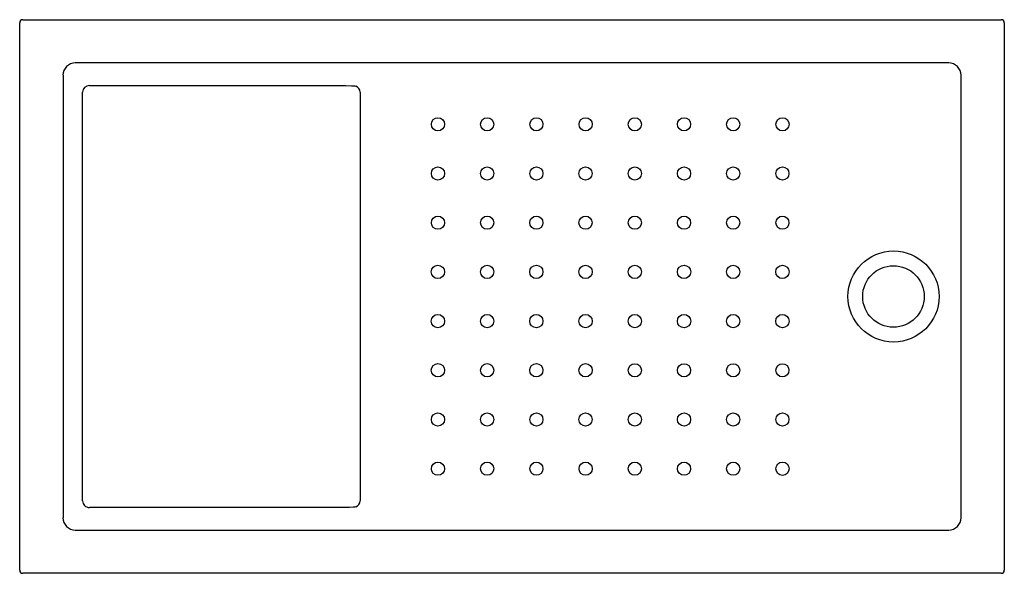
# Model space of a CAD drawing. Header units: millimetres. Extents: x 2055.03 to 2056.63, y 1720.3 to 1721.2.
import ezdxf

# ---------------------------------------------------------------- set-up
doc = ezdxf.new("R2010")
doc.units = ezdxf.units.MM
doc.layers.add('SANINDUSA', color=3, linetype='Continuous')

msp = doc.modelspace()

# ---------------------------------------------------------------- linework, layer by layer
at = {"layer": 'SANINDUSA'}
for p, q in [((2055.0254, 1720.304), (2055.0254, 1721.1942)), ((2055.0304, 1721.1992), (2056.6206, 1721.1992)), ((2056.6256, 1721.1942), (2056.6256, 1720.304)), ((2056.5353, 1721.1289), (2055.1157, 1721.1289)), ((2055.0958, 1721.1089), (2055.0958, 1720.3893)), ((2056.5553, 1720.3893), (2056.5553, 1721.1089)), ((2055.1386, 1721.0922), (2055.5554, 1721.0922)), ((2055.5676, 1721.0918), (2055.57, 1721.0915)), ((2055.57, 1721.0915), (2055.5715, 1721.0911)), ((2055.1277, 1720.4169), (2055.1277, 1721.0813)), ((2055.5554, 1720.406), (2055.1386, 1720.406)), ((2055.57, 1720.4067), (2055.5676, 1720.4064)), ((2055.5715, 1720.4071), (2055.57, 1720.4067)), ((2055.1157, 1720.3693), (2056.5353, 1720.3693)), ((2056.6206, 1720.299), (2055.0304, 1720.299))]:
    msp.add_line(p, q, dxfattribs=at)
at = {"layer": 'SANINDUSA', "flags": 128}
for points in [[(2055.5554, 1721.0922), (2055.5645, 1721.0919), (2055.5676, 1721.0918)], [(2055.5786, 1721.0814), (2055.5786, 1721.0674), (2055.5786, 1720.9305), (2055.5785, 1720.7937), (2055.5785, 1720.6568), (2055.5786, 1720.4648), (2055.5787, 1720.4168)], [(2055.5676, 1720.4064), (2055.5616, 1720.4061), (2055.5554, 1720.406)]]:
    msp.add_lwpolyline(points, dxfattribs=at)
at = {"layer": 'SANINDUSA'}
for centre, radius in [((2055.7052, 1721.0291), 0.0107), ((2055.7852, 1721.0291), 0.0107), ((2055.8652, 1721.0291), 0.0107), ((2055.9452, 1721.0291), 0.0107), ((2056.0251, 1721.0291), 0.0107), ((2056.1051, 1721.0291), 0.0107), ((2056.1851, 1721.0291), 0.0107), ((2056.2651, 1721.0291), 0.0107), ((2055.7052, 1720.9491), 0.0107), ((2055.7852, 1720.9491), 0.0107), ((2055.8652, 1720.9491), 0.0107), ((2055.9451, 1720.9491), 0.0107), ((2056.0251, 1720.9491), 0.0107), ((2056.1051, 1720.9491), 0.0107), ((2056.1851, 1720.9491), 0.0107), ((2056.265, 1720.9491), 0.0107), ((2055.7052, 1720.8691), 0.0107), ((2055.7851, 1720.8691), 0.0107), ((2055.8651, 1720.8691), 0.0107), ((2055.9451, 1720.8691), 0.0107), ((2056.0251, 1720.8691), 0.0107), ((2056.1051, 1720.8691), 0.0107), ((2056.1851, 1720.8691), 0.0107), ((2056.265, 1720.8691), 0.0107), ((2056.4456, 1720.7491), 0.074), ((2055.7051, 1720.7891), 0.0108), ((2055.7851, 1720.7891), 0.0108), ((2055.8651, 1720.7891), 0.0108), ((2055.9451, 1720.7891), 0.0108), ((2056.0251, 1720.7891), 0.0108), ((2056.1051, 1720.7891), 0.0108), ((2056.185, 1720.7891), 0.0108), ((2056.265, 1720.7891), 0.0108), ((2056.4455, 1720.7491), 0.05), ((2055.7051, 1720.7091), 0.0108), ((2055.7851, 1720.7091), 0.0108), ((2055.8651, 1720.7091), 0.0108), ((2055.9451, 1720.7091), 0.0108), ((2056.0251, 1720.7091), 0.0108), ((2056.1051, 1720.7091), 0.0108), ((2056.185, 1720.7091), 0.0108), ((2056.265, 1720.7091), 0.0108), ((2055.7052, 1720.6291), 0.0108), ((2055.7852, 1720.6291), 0.0108), ((2055.8651, 1720.6291), 0.0108), ((2055.9451, 1720.6291), 0.0108), ((2056.0251, 1720.6291), 0.0107), ((2056.1051, 1720.6291), 0.0107), ((2056.1851, 1720.6291), 0.0107), ((2056.265, 1720.6291), 0.0107), ((2055.7052, 1720.5491), 0.0107), ((2055.7852, 1720.5491), 0.0107), ((2055.8652, 1720.5491), 0.0107), ((2055.9451, 1720.5491), 0.0107), ((2056.0251, 1720.5491), 0.0107), ((2056.1051, 1720.5491), 0.0107), ((2056.1851, 1720.5491), 0.0107), ((2056.265, 1720.5491), 0.0107), ((2055.7052, 1720.4691), 0.0107), ((2055.7852, 1720.4691), 0.0107), ((2055.8652, 1720.4691), 0.0107), ((2055.9452, 1720.4691), 0.0107), ((2056.0251, 1720.4691), 0.0107), ((2056.1051, 1720.4691), 0.0107), ((2056.1851, 1720.4691), 0.0107), ((2056.2651, 1720.4691), 0.0108)]:
    msp.add_circle(centre, radius, dxfattribs=at)
for centre, radius, start, end in [((2055.0304, 1721.1942), 0.005, 90.0208, 179.9797), ((2056.6206, 1721.1942), 0.005, 0.0208, 89.9792), ((2055.1386, 1721.0813), 0.0109, 90.0126, 180.0121), ((2055.5685, 1721.0814), 0.0101, 359.9988, 72.9045), ((2055.1386, 1720.4169), 0.0109, 179.9875, 269.9877), ((2055.5685, 1720.4168), 0.0102, 287.0769, 0.0005), ((2055.0304, 1720.304), 0.005, 180.0204, 269.9796), ((2056.6206, 1720.304), 0.005, 270.0204, 359.9791)]:
    msp.add_arc(centre, radius, start, end, dxfattribs=at)
for centre, major_axis, start_param, end_param in [((2055.1158, 1721.1088), (-0.0142, 0.0142), 5.498396, 7.067974), ((2056.5353, 1721.1088), (0.0142, 0.0142), 5.498396, 7.067974), ((2055.1158, 1720.3894), (0.0142, 0.0142), 2.356803, 3.926382), ((2056.5353, 1720.3894), (0.0142, -0.0142), 5.498396, 7.067974)]:
    msp.add_ellipse(centre, major_axis=major_axis, ratio=0.997933, start_param=start_param, end_param=end_param, dxfattribs=at)

doc.saveas('drawing.dxf')
